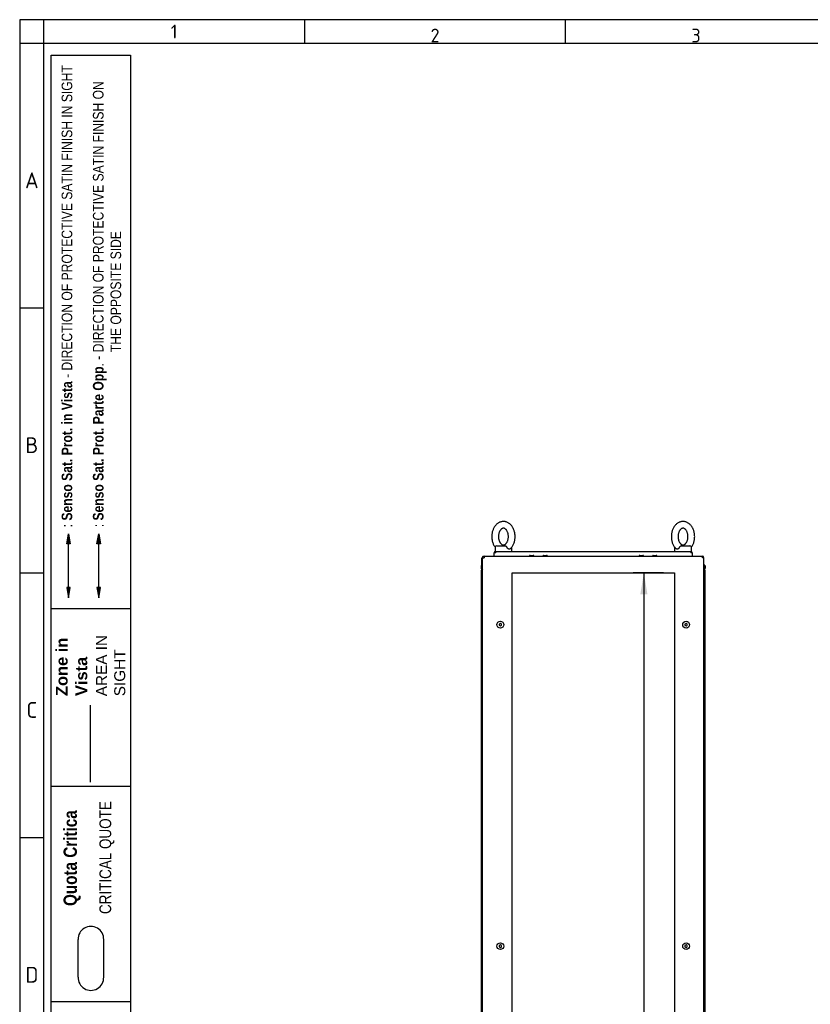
# Paper-space layout 'Layout1' of a CAD drawing. Extents: x 87 to 5769, y 148 to 4026.
# Tile 3 of 10: x 87 to 1501, y 2266 to 4026. Entities that reach past the tile are written whole.
import ezdxf
from ezdxf.lldxf.tags import DXFTag

# ---------------------------------------------------------------- set-up
doc = ezdxf.new("R2010")
doc.units = 0
doc.header["$LTSCALE"] = 14
doc.layers.get('0').update_dxf_attribs({"linetype": 'CONTINUOUS'})
for name, color, linetype in [('_TRANSLATION', 7, 'CONTINUOUS'), ('AE00100_03', 7, 'CONTINUOUS'), ('AE00219_03', 7, 'CONTINUOUS'), ('AE00715_01', 7, 'CONTINUOUS'), ('DEFAULT', 7, 'CONTINUOUS'), ('DV6__TRANSLATION', 7, 'CONTINUOUS'), ('F0000002_44', 7, 'CONTINUOUS'), ('F0000002_51', 7, 'CONTINUOUS'), ('M0000000_14', 7, 'CONTINUOUS'), ('M0000000_44', 7, 'CONTINUOUS'), ('M0000001_26', 7, 'CONTINUOUS')]:
    doc.layers.add(name, color=color, linetype=linetype)
doc.styles.add('SEACAD_ARIAL', font='arial.ttf')
doc.styles.add('SEACAD_ARIALI', font='ariali.ttf')
tags = doc.linetypes.add('CENTER2', pattern=[28.575, 19.05, -3.175, 3.175, -3.175]).pattern_tags.tags
tags[10:11] = [DXFTag(74, 4), DXFTag(75, 0), DXFTag(340, '0'), DXFTag(46, 0.0), DXFTag(50, 0.0), DXFTag(44, 0.0), DXFTag(45, 0.0)]
tags[8:9] = [DXFTag(74, 4), DXFTag(75, 0), DXFTag(340, '0'), DXFTag(46, 0.0), DXFTag(50, 0.0), DXFTag(44, 0.0), DXFTag(45, 0.0)]
tags[6:7] = [DXFTag(74, 4), DXFTag(75, 0), DXFTag(340, '0'), DXFTag(46, 0.0), DXFTag(50, 0.0), DXFTag(44, 0.0), DXFTag(45, 0.0)]
tags[4:5] = [DXFTag(74, 4), DXFTag(75, 0), DXFTag(340, '0'), DXFTag(46, 0.0), DXFTag(50, 0.0), DXFTag(44, 0.0), DXFTag(45, 0.0)]
tags = doc.linetypes.add('DASHDOT2', pattern=[12.7, 6.35, -3.175, 0, -3.175]).pattern_tags.tags
tags[10:11] = [DXFTag(74, 4), DXFTag(75, 0), DXFTag(340, '0'), DXFTag(46, 0.0), DXFTag(50, 0.0), DXFTag(44, 0.0), DXFTag(45, 0.0)]
tags[8:9] = [DXFTag(74, 4), DXFTag(75, 0), DXFTag(340, '0'), DXFTag(46, 0.0), DXFTag(50, 0.0), DXFTag(44, 0.0), DXFTag(45, 0.0)]
tags[6:7] = [DXFTag(74, 4), DXFTag(75, 0), DXFTag(340, '0'), DXFTag(46, 0.0), DXFTag(50, 0.0), DXFTag(44, 0.0), DXFTag(45, 0.0)]
tags[4:5] = [DXFTag(74, 4), DXFTag(75, 0), DXFTag(340, '0'), DXFTag(46, 0.0), DXFTag(50, 0.0), DXFTag(44, 0.0), DXFTag(45, 0.0)]
tags = doc.linetypes.add('HIDDEN2', pattern=[4.7625, 3.175, -1.5875]).pattern_tags.tags
tags[6:7] = [DXFTag(74, 4), DXFTag(75, 0), DXFTag(340, '0'), DXFTag(46, 0.0), DXFTag(50, 0.0), DXFTag(44, 0.0), DXFTag(45, 0.0)]
tags[4:5] = [DXFTag(74, 4), DXFTag(75, 0), DXFTag(340, '0'), DXFTag(46, 0.0), DXFTag(50, 0.0), DXFTag(44, 0.0), DXFTag(45, 0.0)]
doc.dimstyles.new('ISO', dxfattribs={"dimtxt": 16.5, "dimasz": 16.5, "dimexe": 8.25, "dimexo": 8.25, "dimgap": 4.125, "dimtad": 1, "dimdec": 1, "dimtxsty": 'SEACAD_ARIAL', "dimblk1": '_SE_FILLED', "dimblk2": '_SE_FILLED', "dimsah": 1, "dimcen": 8.25, "dimazin": 3, "dimtfac": 0.7, "dimtdec": 3, "dimtmove": 0, "dimatfit": 3})

# ---------------------------------------------------------------- blocks, each defined once
blk = doc.blocks.new('DMBLK58')
at = {"layer": '_TRANSLATION', "linetype": 'CONTINUOUS'}
for points in [[(1196.6, 2998.5), (1209.4, 2998.5), (1203, 3037)], [(1196.6, 1145.5), (1203, 1107), (1209.4, 1145.5)]]:
    blk.add_hatch(color=7, dxfattribs=at).paths.add_polyline_path(points)
at = {"layer": '_TRANSLATION', "color": 7, "linetype": 'CONTINUOUS'}
for p, q in [((1238.2, 3037), (1183.8, 3037)), ((1203, 3037), (1203, 1107)), ((1238.2, 1107), (1183.8, 1107))]:
    blk.add_line(p, q, dxfattribs=at)
at = {"layer": '_TRANSLATION', "color": 7, "linetype": 'CONTINUOUS', "style": 'SEACAD_ARIALI'}
blk.add_text('1930', height=38.5, rotation=90, dxfattribs=at).set_placement((1193.4, 2012.1))
blk = doc.blocks.new('_SE_FILLED')
at = {"color": 0}
blk.add_line((0, 0), (-1, 0), dxfattribs=at)
blk.add_solid([(0, 0), (-1, -0.1665), (-1, 0.1665), (0, 0)], dxfattribs=at)

psp = doc.layouts.get("Layout1")

# ---------------------------------------------------------------- hatches: boundary and pattern name
at = {"linetype": 'CONTINUOUS'}
for points in [[(171.41, 3088.79), (177.51, 3088.79), (174.46, 3107.11)], [(225.41, 3088.79), (231.51, 3088.79), (228.46, 3107.11)], [(171.41, 3010.94), (174.46, 2992.62), (177.51, 3010.94)], [(225.41, 3010.94), (228.46, 2992.62), (231.51, 3010.94)]]:
    psp.add_hatch(color=7, dxfattribs=at).paths.add_polyline_path(points)

# ---------------------------------------------------------------- linework, layer by layer
at = {"color": 7, "linetype": 'CONTINUOUS'}
for p, q in [((87.28, 4026.24), (87.28, 153.43)), ((5769.29, 4026.24), (87.28, 4026.24)), ((596.12, 4026.24), (596.12, 3983.84)), ((1062.55, 4026.24), (1062.55, 3983.84)), ((129.69, 3510.33), (87.28, 3510.33)), ((174.46, 3010.94), (174.46, 3088.79)), ((129.69, 3036.83), (87.28, 3036.83)), ((285.16, 2972.87), (143.82, 2972.87)), ((285.16, 2655.07), (143.82, 2655.07)), ((285.16, 2655.07), (143.82, 2655.07)), ((129.69, 2563.33), (87.28, 2563.33)), ((191.66, 2314.18), (191.66, 2381.5)), ((237.45, 2314.18), (237.45, 2381.5)), ((285.16, 2270.07), (143.82, 2270.07))]:
    psp.add_line(p, q, dxfattribs=at)
at = {"color": 7, "linetype": 'HIDDEN2'}
psp.add_line((228.46, 3010.94), (228.46, 3088.79), dxfattribs=at)
at = {"color": 7, "linetype": 'DASHDOT2'}
psp.add_line((213.89, 2662.94), (213.89, 2800.32), dxfattribs=at)
at = {"color": 7, "linetype": 'CONTINUOUS'}
for points in [[(171.41, 3088.79), (174.46, 3107.11), (177.51, 3088.79), (171.41, 3088.79)], [(225.41, 3088.79), (228.46, 3107.11), (231.51, 3088.79), (225.41, 3088.79)], [(171.41, 3010.94), (174.46, 2992.62), (177.51, 3010.94), (171.41, 3010.94)], [(225.41, 3010.94), (228.46, 2992.62), (231.51, 3010.94), (225.41, 3010.94)]]:
    psp.add_lwpolyline(points, dxfattribs=at)
at = {"layer": 'AE00100_03', "color": 7, "linetype": 'CONTINUOUS'}
for p, q in [((999.76, 3068.3), (1005.16, 3068.3)), ((1023.76, 3068.3), (1029.16, 3068.3)), ((1195.76, 3068.3), (1201.16, 3068.3)), ((1219.76, 3068.3), (1225.16, 3068.3))]:
    psp.add_line(p, q, dxfattribs=at)
for centre, start, end in [((999.76, 3067), 90, 180), ((1005.16, 3067), 0, 90), ((1023.76, 3067), 90, 180), ((1029.16, 3067), 0, 90), ((1195.76, 3067), 90, 180), ((1201.16, 3067), 0, 90), ((1219.76, 3067), 90, 180), ((1225.16, 3067), 0, 90)]:
    psp.add_arc(centre, 1.3, start, end, dxfattribs=at)
at = {"layer": 'AE00219_03', "color": 7, "linetype": 'CONTINUOUS'}
for p, q in [((946.46, 2946.81), (944.46, 2945.66)), ((944.46, 2945.66), (944.46, 2943.35)), ((944.46, 2943.35), (946.46, 2942.19)), ((948.46, 2945.66), (946.46, 2946.81)), ((946.46, 2942.19), (948.46, 2943.35)), ((948.46, 2943.35), (948.46, 2945.66)), ((1278.46, 2946.81), (1276.46, 2945.66)), ((1276.46, 2945.66), (1276.46, 2943.35)), ((1276.46, 2943.35), (1278.46, 2942.19)), ((1280.46, 2945.66), (1278.46, 2946.81)), ((1278.46, 2942.19), (1280.46, 2943.35)), ((1280.46, 2943.35), (1280.46, 2945.66)), ((946.46, 2371.81), (944.46, 2370.66)), ((944.46, 2370.66), (944.46, 2368.35)), ((944.46, 2368.35), (946.46, 2367.19)), ((948.46, 2370.66), (946.46, 2371.81)), ((946.46, 2367.19), (948.46, 2368.35)), ((948.46, 2368.35), (948.46, 2370.66)), ((1278.46, 2371.81), (1276.46, 2370.66)), ((1276.46, 2370.66), (1276.46, 2368.35)), ((1276.46, 2368.35), (1278.46, 2367.19)), ((1280.46, 2370.66), (1278.46, 2371.81)), ((1278.46, 2367.19), (1280.46, 2368.35)), ((1280.46, 2368.35), (1280.46, 2370.66))]:
    psp.add_line(p, q, dxfattribs=at)
for centre in [(946.46, 2944.5), (1278.46, 2944.5), (946.46, 2369.5), (1278.46, 2369.5)]:
    psp.add_circle(centre, 6, dxfattribs=at)
at = {"layer": 'AE00715_01', "color": 7, "linetype": 'CONTINUOUS'}
for p, q in [((936.96, 3082.5), (936.96, 3075.5)), ((939.96, 3085.5), (955.26, 3085.5)), ((966.96, 3075.5), (966.96, 3082.5)), ((1257.96, 3082.5), (1257.96, 3075.5)), ((1269.66, 3085.5), (1284.96, 3085.5)), ((1287.96, 3075.5), (1287.96, 3082.5)), ((936.96, 3075.5), (938.26, 3075.5)), ((945.96, 3075.5), (957.96, 3075.5)), ((1266.96, 3075.5), (1278.96, 3075.5)), ((1286.66, 3075.5), (1287.96, 3075.5))]:
    psp.add_line(p, q, dxfattribs=at)
for centre, start, end in [((939.96, 3082.5), 90, 180), ((963.96, 3082.5), 0, 10.01139), ((1260.96, 3082.5), 169.87347, 180), ((1284.96, 3082.5), 0, 90)]:
    psp.add_arc(centre, 3, start, end, dxfattribs=at)
for points, knots in [([(951.96, 3129), (951.43, 3128.99), (950.31, 3128.96), (948.35, 3128.65), (946.25, 3128.04), (944.2, 3127.16), (942.25, 3126.01), (940.4, 3124.61), (938.66, 3122.96), (937.07, 3121.08), (935.63, 3118.99), (934.37, 3116.71), (933.3, 3114.26), (932.43, 3111.68), (931.77, 3109), (931.32, 3106.24), (931.1, 3103.44), (931.1, 3100.62), (931.32, 3097.81), (931.76, 3095.04), (932.42, 3092.34), (933.3, 3089.74), (934.39, 3087.26), (935.64, 3085), (936.58, 3083.64), (937.06, 3083.01)], [0, 0, 0, 0, 0.02572334, 0.06472493, 0.10373014, 0.14294815, 0.18256256, 0.2227009, 0.26341809, 0.30469199, 0.34643621, 0.3885283, 0.4308427, 0.47327595, 0.51574718, 0.55822592, 0.60071025, 0.64321441, 0.68576174, 0.72837003, 0.771064, 0.81386046, 0.85676002, 0.89973207, 0.9387911, 0.9387911, 0.9387911, 0.9387911]), ([(951.96, 3117), (952.1, 3117), (952.53, 3116.98), (953.3, 3116.83), (954.27, 3116.44), (955.25, 3115.84), (956.26, 3114.98), (957.24, 3113.86), (958.15, 3112.53), (958.96, 3111), (959.65, 3109.29), (960.2, 3107.43), (960.58, 3105.46), (960.79, 3103.42), (960.83, 3101.35), (960.68, 3099.29), (960.36, 3097.29), (959.87, 3095.39), (959.24, 3093.63), (958.48, 3092.04), (957.62, 3090.65), (956.69, 3089.48), (955.73, 3088.54), (954.76, 3087.83), (953.8, 3087.34), (952.84, 3087.05), (951.86, 3086.96), (950.87, 3087.09), (949.86, 3087.45), (948.87, 3088.02), (947.86, 3088.82), (946.86, 3089.9), (945.93, 3091.19), (945.1, 3092.69), (944.39, 3094.37), (943.81, 3096.2), (943.4, 3098.15), (943.15, 3100.18), (943.08, 3102.24), (943.19, 3104.31), (943.48, 3106.32), (943.93, 3108.24), (944.54, 3110.04), (945.28, 3111.67), (946.12, 3113.1), (947.04, 3114.31), (948, 3115.3), (948.97, 3116.05), (949.93, 3116.58), (950.95, 3116.93), (951.56, 3116.98), (951.96, 3117)], [0, 0, 0, 0, 0.0096673, 0.0335454, 0.05489, 0.0748574, 0.0960899, 0.1164872, 0.1365059, 0.1564028, 0.1762875, 0.196209, 0.2161886, 0.2362194, 0.2562794, 0.2763386, 0.2963556, 0.3162986, 0.3361465, 0.3558939, 0.3755624, 0.3952129, 0.4149369, 0.43494, 0.4555779, 0.4774457, 0.5014831, 0.5285294, 0.5503001, 0.5705064, 0.5920066, 0.6125282, 0.632595, 0.652503, 0.6723867, 0.6922982, 0.7122662, 0.7322884, 0.7523449, 0.7724068, 0.7924349, 0.8123945, 0.8322621, 0.8520286, 0.871709, 0.8913588, 0.9110558, 0.9309819, 0.9514577, 0.9730221, 1, 1, 1, 1]), ([(964.43, 3080.32), (964.73, 3080.6), (965.54, 3081.35), (966.87, 3082.97), (968.3, 3085.04), (969.56, 3087.33), (970.63, 3089.78), (971.5, 3092.36), (972.16, 3095.04), (972.6, 3097.8), (972.82, 3100.6), (972.82, 3103.42), (972.59, 3106.23), (972.15, 3109), (971.48, 3111.7), (970.6, 3114.3), (969.51, 3116.78), (968.22, 3119.1), (966.73, 3121.24), (965.06, 3123.17), (963.23, 3124.86), (961.26, 3126.28), (959.2, 3127.41), (957.05, 3128.25), (954.87, 3128.79), (953.12, 3128.98), (952.21, 3129), (951.96, 3129)], [0, 0, 0, 0, 0.0192351, 0.0605173, 0.1022683, 0.1443652, 0.1866827, 0.2291178, 0.27159, 0.3140695, 0.3565547, 0.3990601, 0.4416089, 0.484219, 0.5269151, 0.5697138, 0.6126155, 0.6555887, 0.6985442, 0.7413579, 0.7838675, 0.825901, 0.8673185, 0.9080537, 0.9481331, 0.9876702, 1, 1, 1, 1]), ([(1272.96, 3129), (1272.43, 3128.99), (1271.31, 3128.96), (1269.35, 3128.65), (1267.25, 3128.04), (1265.2, 3127.16), (1263.25, 3126.01), (1261.4, 3124.61), (1259.66, 3122.96), (1258.07, 3121.08), (1256.63, 3118.99), (1255.37, 3116.71), (1254.3, 3114.26), (1253.43, 3111.68), (1252.77, 3109), (1252.32, 3106.24), (1252.1, 3103.44), (1252.1, 3100.62), (1252.32, 3097.81), (1252.76, 3095.04), (1253.42, 3092.34), (1254.3, 3089.74), (1255.39, 3087.26), (1256.68, 3084.93), (1258.16, 3082.81), (1259.48, 3081.22), (1260.26, 3080.52), (1260.5, 3080.31)], [0, 0, 0, 0, 0.0257193, 0.0647147, 0.1037138, 0.1429256, 0.1825338, 0.2226658, 0.2633765, 0.3046439, 0.3463816, 0.388467, 0.4307747, 0.4732013, 0.5156658, 0.5581379, 0.6006155, 0.643113, 0.6856536, 0.7282551, 0.7709424, 0.8137321, 0.8566249, 0.8995902, 0.9425392, 0.9853485, 1, 1, 1, 1]), ([(1272.96, 3117), (1273.1, 3117), (1273.53, 3116.98), (1274.3, 3116.83), (1275.27, 3116.44), (1276.25, 3115.84), (1277.26, 3114.98), (1278.24, 3113.86), (1279.15, 3112.53), (1279.96, 3111), (1280.65, 3109.29), (1281.2, 3107.43), (1281.58, 3105.46), (1281.79, 3103.42), (1281.83, 3101.35), (1281.68, 3099.29), (1281.36, 3097.29), (1280.87, 3095.39), (1280.24, 3093.63), (1279.48, 3092.04), (1278.62, 3090.65), (1277.69, 3089.48), (1276.73, 3088.54), (1275.76, 3087.83), (1274.8, 3087.34), (1273.84, 3087.05), (1272.86, 3086.96), (1271.87, 3087.09), (1270.86, 3087.45), (1269.87, 3088.02), (1268.86, 3088.82), (1267.86, 3089.9), (1266.93, 3091.19), (1266.1, 3092.69), (1265.39, 3094.37), (1264.81, 3096.2), (1264.4, 3098.15), (1264.15, 3100.18), (1264.08, 3102.24), (1264.19, 3104.31), (1264.48, 3106.32), (1264.93, 3108.24), (1265.54, 3110.04), (1266.28, 3111.67), (1267.12, 3113.1), (1268.04, 3114.31), (1269, 3115.3), (1269.97, 3116.05), (1270.93, 3116.58), (1271.95, 3116.93), (1272.56, 3116.98), (1272.96, 3117)], [0, 0, 0, 0, 0.0096673, 0.0335454, 0.05489, 0.0748574, 0.0960899, 0.1164872, 0.1365059, 0.1564028, 0.1762875, 0.196209, 0.2161886, 0.2362194, 0.2562794, 0.2763386, 0.2963556, 0.3162986, 0.3361465, 0.3558939, 0.3755624, 0.3952129, 0.4149369, 0.43494, 0.4555779, 0.4774457, 0.5014831, 0.5285294, 0.5503001, 0.5705064, 0.5920066, 0.6125282, 0.632595, 0.652503, 0.6723867, 0.6922982, 0.7122662, 0.7322884, 0.7523449, 0.7724068, 0.7924349, 0.8123945, 0.8322621, 0.8520286, 0.871709, 0.8913588, 0.9110558, 0.9309819, 0.9514577, 0.9730221, 1, 1, 1, 1]), ([(1287.86, 3083.01), (1288.36, 3083.67), (1289.31, 3085.05), (1290.56, 3087.33), (1291.63, 3089.78), (1292.5, 3092.36), (1293.16, 3095.04), (1293.6, 3097.8), (1293.82, 3100.6), (1293.82, 3103.42), (1293.59, 3106.23), (1293.15, 3109), (1292.48, 3111.7), (1291.6, 3114.3), (1290.51, 3116.78), (1289.22, 3119.1), (1287.73, 3121.24), (1286.06, 3123.17), (1284.23, 3124.86), (1282.26, 3126.28), (1280.2, 3127.41), (1278.05, 3128.25), (1275.87, 3128.79), (1274.12, 3128.98), (1273.21, 3129), (1272.96, 3129)], [0.06138937, 0.06138937, 0.06138937, 0.06138937, 0.10241631, 0.1445063, 0.18681684, 0.22924494, 0.27171012, 0.31418263, 0.35666083, 0.39915916, 0.44170098, 0.48430405, 0.5269931, 0.56978479, 0.61267939, 0.65564552, 0.69859394, 0.7414005, 0.78390317, 0.82592966, 0.86734036, 0.90806885, 0.94814168, 0.98767224, 1, 1, 1, 1]), ([(955.26, 3085.5), (955.39, 3085.5), (955.52, 3085.48), (955.78, 3085.4), (955.91, 3085.34), (956.17, 3085.18), (956.3, 3085.08), (956.56, 3084.85), (956.7, 3084.72), (956.96, 3084.43), (957.08, 3084.28), (957.34, 3083.95), (957.47, 3083.78), (957.83, 3083.25), (958.06, 3082.88), (958.26, 3082.5)], [0, 0, 0, 0, 0.125, 0.125, 0.25, 0.25, 0.375, 0.375, 0.5, 0.5, 0.625, 0.625, 0.75, 0.75, 1, 1, 1, 1]), ([(964.44, 3080.29), (964.33, 3080.17), (964.2, 3080.07), (963.93, 3079.89), (963.78, 3079.81), (963.45, 3079.68), (963.29, 3079.63), (962.93, 3079.57), (962.75, 3079.55), (962.38, 3079.55), (962.19, 3079.57), (961.8, 3079.63), (961.6, 3079.68), (961.2, 3079.81), (961.01, 3079.89), (960.61, 3080.08), (960.41, 3080.19), (959.83, 3080.58), (959.47, 3080.89), (958.97, 3081.44), (958.81, 3081.64), (958.52, 3082.06), (958.38, 3082.27), (958.26, 3082.5)], [0.25663533, 0.25663533, 0.25663533, 0.25663533, 0.3125, 0.3125, 0.375, 0.375, 0.4375, 0.4375, 0.5, 0.5, 0.5625, 0.5625, 0.625, 0.625, 0.6875, 0.6875, 0.75, 0.75, 0.875, 0.875, 0.9375, 0.9375, 1, 1, 1, 1]), ([(1266.65, 3082.5), (1266.41, 3082.05), (1266.12, 3081.63), (1265.45, 3080.89), (1265.09, 3080.58), (1264.51, 3080.2), (1264.31, 3080.08), (1263.91, 3079.89), (1263.72, 3079.81), (1263.32, 3079.68), (1263.12, 3079.63), (1262.73, 3079.57), (1262.54, 3079.55), (1262.17, 3079.55), (1261.99, 3079.57), (1261.64, 3079.63), (1261.47, 3079.68), (1261.14, 3079.81), (1260.99, 3079.89), (1260.72, 3080.07), (1260.59, 3080.17), (1260.47, 3080.29)], [0, 0, 0, 0, 0.125, 0.125, 0.25, 0.25, 0.3125, 0.3125, 0.375, 0.375, 0.4375, 0.4375, 0.5, 0.5, 0.5625, 0.5625, 0.625, 0.625, 0.6875, 0.6875, 0.74423397, 0.74423397, 0.74423397, 0.74423397]), ([(1266.65, 3082.5), (1266.85, 3082.88), (1267.08, 3083.25), (1267.45, 3083.78), (1267.57, 3083.95), (1267.83, 3084.28), (1267.96, 3084.43), (1268.22, 3084.72), (1268.35, 3084.85), (1268.61, 3085.08), (1268.74, 3085.18), (1269, 3085.34), (1269.13, 3085.4), (1269.39, 3085.48), (1269.52, 3085.5), (1269.66, 3085.5)], [0, 0, 0, 0, 0.25, 0.25, 0.375, 0.375, 0.5, 0.5, 0.625, 0.625, 0.75, 0.75, 0.875, 0.875, 1, 1, 1, 1])]:
    psp.add_open_spline(points, degree=3, knots=knots, dxfattribs=at)
at = {"layer": 'DEFAULT', "color": 7, "linetype": 'CONTINUOUS'}
for p, q in [((129.69, 4026.24), (129.69, 153.43)), ((5769.29, 3983.84), (87.28, 3983.84)), ((143.82, 399), (143.82, 3962.63)), ((143.82, 3962.63), (285.16, 3962.63)), ((285.16, 3962.63), (285.16, 399))]:
    psp.add_line(p, q, dxfattribs=at)
for centre, start, end in [((214.56, 2382.18), 358.29915, 181.70085), ((214.56, 2313.5), 178.29915, 1.70085)]:
    psp.add_arc(centre, 22.91, start, end, dxfattribs=at)
at = {"layer": 'DV6__TRANSLATION', "color": 7, "linetype": 'CENTER2'}
for p, q in [((967.46, 1107), (967.46, 3037)), ((967.46, 3037), (1257.46, 3037)), ((1257.46, 3037), (1257.46, 1107))]:
    psp.add_line(p, q, dxfattribs=at)
at = {"layer": 'F0000002_44', "color": 7, "linetype": 'CONTINUOUS'}
for p, q in [((914.46, 1079.8), (914.46, 3064.2)), ((914.46, 3064.2), (917.26, 3064.2)), ((917.28, 3067), (917.26, 3067)), ((917.28, 3067), (1307.64, 3067)), ((1307.64, 3067), (1307.66, 3067)), ((1310.46, 3064.2), (1307.66, 3064.2)), ((1310.46, 1079.8), (1310.46, 3064.2))]:
    psp.add_line(p, q, dxfattribs=at)
for centre, radius, start, end in [((917.26, 3064.2), 2.8, 90, 180), ((1091.25, 3064.36), 174, 179.12972, 180.05178), ((1153.59, 3064.5), 154.07, 359.8886, 0.9299), ((1307.66, 3064.2), 2.8, 0, 90)]:
    psp.add_arc(centre, radius, start, end, dxfattribs=at)
at = {"layer": 'F0000002_51', "color": 7, "linetype": 'CONTINUOUS'}
for p, q in [((913.46, 3056.51), (913.46, 3063.7)), ((913.46, 3056.5), (913.46, 3056.51)), ((914.46, 3056.51), (913.46, 3056.51)), ((913.46, 3050.98), (913.46, 3056.5)), ((913.46, 3056.5), (914.46, 3056.5)), ((913.46, 3042), (913.46, 3043.17))]:
    psp.add_line(p, q, dxfattribs=at)
psp.add_arc((916.26, 3063.7), 2.8, 90, 180, dxfattribs=at)
at = {"layer": 'M0000000_14', "color": 7, "linetype": 'CONTINUOUS'}
for p, q in [((912.46, 3042), (912.46, 1102)), ((914.46, 3042), (912.46, 3042)), ((1310.46, 3042), (1312.46, 3042)), ((1312.46, 1102), (1312.46, 3042))]:
    psp.add_line(p, q, dxfattribs=at)
at = {"layer": 'M0000000_44', "color": 7, "linetype": 'CONTINUOUS'}
for p, q in [((912.46, 3049.75), (912.46, 3045.7)), ((913.66, 3045.7), (913.66, 3049.75)), ((913.76, 3049.75), (913.76, 3045.8)), ((1311.16, 3049.75), (1311.16, 3045.8)), ((1311.26, 3045.7), (1311.26, 3049.75)), ((1312.46, 3049.75), (1312.46, 3045.7))]:
    psp.add_line(p, q, dxfattribs=at)
for centre, radius, start, end in [((913.71, 3049.75), 1.25, 53.1301, 180), ((913.71, 3049.75), 0.05, 0, 180), ((916.26, 3045.8), 2.5, 180, 223.94552), ((1311.21, 3049.75), 1.25, 0, 126.8699), ((1308.66, 3045.8), 2.5, 316.05448, 0), ((1311.21, 3049.75), 0.05, 0, 180), ((916.16, 3045.7), 3.7, 180, 242.64777), ((916.16, 3045.7), 2.5, 180, 227.15636), ((1308.76, 3045.7), 3.7, 297.35223, 0), ((1308.76, 3045.7), 2.5, 312.84364, 0)]:
    psp.add_arc(centre, radius, start, end, dxfattribs=at)
at = {"layer": 'M0000001_26', "color": 7, "linetype": 'CONTINUOUS'}
for p, q in [((935.46, 3072.81), (935.47, 3072.69)), ((935.46, 3072.68), (935.46, 3072.7)), ((935.46, 3067), (935.46, 3072.68)), ((938.26, 3075.5), (945.85, 3075.5)), ((938.26, 3072.7), (938.26, 3075.5)), ((958.07, 3075.5), (1266.85, 3075.5)), ((1279.07, 3075.5), (1286.66, 3075.5)), ((1286.66, 3075.5), (1286.66, 3072.7)), ((1289.44, 3072.69), (1289.45, 3072.9)), ((1289.46, 3072.68), (1289.46, 3067))]:
    psp.add_line(p, q, dxfattribs=at)
for centre, radius, start, end in [((938.26, 3072.7), 2.8, 90.00294, 179.99706), ((938.1, 2898.7), 174, 89.94822, 90.87028), ((1286.66, 3072.7), 2.8, 3.26368, 90), ((1286.94, 2916.03), 156.67, 89.07873, 90.10278)]:
    psp.add_arc(centre, radius, start, end, dxfattribs=at)

# ---------------------------------------------------------------- texts
for s, insert, char_height, width, attachment_point in [('{\\fSolid Edge ANSI|b0||i0||c0|p34;\\C7;\\H24.73510215;\\W1.;1}', (363.32, 4005.04), 24.7351, 27.8271, 5), ('{\\fSolid Edge ANSI|b0||i0||c0|p34;\\C7;\\H24.73510215;\\W1.;2}', (829.76, 3985.58), 24.7351, 27.8271, 8), ('{\\fSolid Edge ANSI|b0||i0||c0|p34;\\C7;\\H24.73510215;\\W1.;3}', (1296.19, 3985.58), 24.7351, 27.8271, 8), ('{\\fSolid Edge ANSI|b0||i0||c0|p34;\\C7;\\H28.26868817;\\W1.;A}', (108.97, 3724.85), 28.2687, 31.8024, 8), ('{\\fSolid Edge ANSI|b0||i0||c0|p34;\\C7;\\H28.26868817;\\W1.;B}', (109.02, 3251.35), 28.2687, 35.336, 8), ('{\\fSolid Edge ANSI|b0||i0||c0|p34;\\C7;\\H28.26868817;\\W1.;C}', (108.99, 2777.85), 28.2687, 33.5692, 8), ('{\\fSolid Edge ANSI|b0||i0||c0|p34;\\C7;\\H28.26868817;\\W1.;D}', (109.02, 2304.35), 28.2687, 35.336, 8)]:
    psp.add_mtext(s, dxfattribs=dict(insert=insert, char_height=char_height, width=width, attachment_point=attachment_point))
at = {"attachment_point": 7, "rotation": 90}
for s, insert, char_height, width in [('{\\fArial Narrow|b0||i0||c0|p34;\\C7;\\H18.90000011;\\W1.;: }{\\fArial Narrow|b1||i0||c0|p34;\\C7;\\H18.90000011;\\W1.;Senso Sat. Prot. in Vista }{\\fArial Narrow|b0||i0||c0|p34;\\C7;\\H18.90000011;\\W1.;- DIRECTION OF PROTECTIVE SATIN FINISH IN SIGHT}', (181.43, 3118.56), 18.9, 825.4026), ('{\\fArial Narrow|b0||i0||c0|p34;\\C7;\\H18.90000011;\\W1.;: }{\\fArial Narrow|b1||i0||c0|p34;\\C7;\\H18.90000011;\\W1.;Senso Sat. Prot. Parte Opp}{\\fArial Narrow|b0||i0||c0|p34;\\C7;\\H18.90000011;\\W1.;. - DIRECTION OF PROTECTIVE SATIN FINISH ON\\P}{\\fArial Narrow|b0||i0||c0|p34;\\C7;\\H18.90000011;\\W1.;                                                    THE OPPOSITE SIDE}', (268.86, 3118.66), 18.9, 854.288), ('{\\fArial|b1||i0||c0|p34;\\C7;\\H21.00000013;\\W1.;Zone in\\P}{\\fArial|b1||i0||c0|p34;\\C7;\\H21.00000013;\\W1.;Vista}', (208.29, 2816.91), 21, 112.7448), ('{\\fArial|b0||i0||c0|p34;\\C7;\\H19.60000012;\\W1.;AREA IN\\P}{\\fArial|b0||i0||c0|p34;\\C7;\\H19.60000012;\\W1.;SIGHT}', (276.19, 2816.53), 19.6, 113.3883), ('{\\fArial Narrow|b1||i0||c0|p34;\\C7;\\H23.80000014;\\W1.;Quota Critica}', (196.34, 2441.44), 23.8, 178.4616), ('{\\fArial Narrow|b0||i0||c0|p34;\\C7;\\H21.00000013;\\W1.;CRITICAL QUOTE}', (256.58, 2427.08), 21, 206.8435)]:
    psp.add_mtext(s, dxfattribs=dict(at, insert=insert, char_height=char_height, width=width))

# ---------------------------------------------------------------- dimensions: what is measured, and where the dimension line sits
at = {"layer": '_TRANSLATION', "color": 7, "linetype": 'CONTINUOUS'}
dim = psp.add_linear_dim(base=(1203.02, 3037), p1=(1257.46, 3037), p2=(1257.46, 1107), angle=270, text='\\A1;<>', dimstyle='ISO', override={"dimtxt": 38.5, "dimasz": 38.5, "dimexe": 19.25, "dimexo": 19.25, "dimgap": 9.625, "dimcen": 19.25}, dxfattribs=at)
dim.commit()
dim.dimension.update_dxf_attribs({"geometry": 'DMBLK58', "text_midpoint": (1203.02, 2072), "dimtype": 161})

doc.saveas('drawing.dxf')
